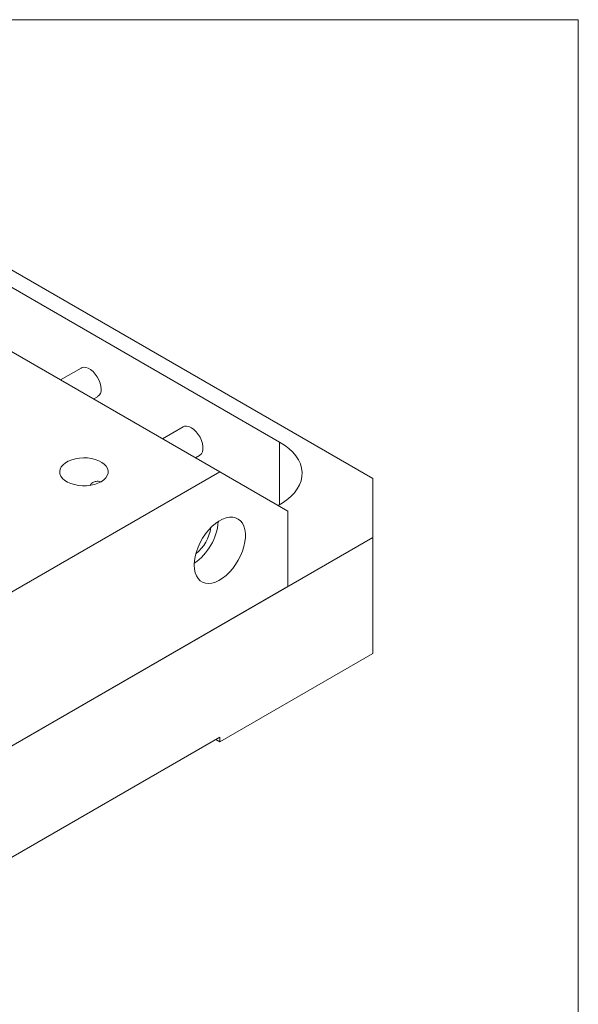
# Model space of a CAD drawing. Header units: inches. Extents: x 0.1 to 14.6, y 0 to 11.3.
# Tile 16 of 16: x 13.1 to 14.6, y 8.7 to 11.3. Entities that reach past the tile are written whole.
import ezdxf

# ---------------------------------------------------------------- set-up
doc = ezdxf.new("R2010")
doc.units = ezdxf.units.IN
doc.header["$LTSCALE"] = 1.333333
doc.header["$MEASUREMENT"] = 0

msp = doc.modelspace()

# ---------------------------------------------------------------- linework, layer by layer
at = {"color": 7, "linetype": 'Continuous', "lineweight": 18}
for p, q in [((0.0829, 11.2675), (14.5926, 11.2675)), ((14.5926, 0.0474), (14.5926, 11.2675)), ((12.2457, 10.908), (13.6599, 10.0916)), ((14.0576, 10.0742), (12.9086, 10.7375)), ((13.8155, 10.1691), (13.073, 10.5977)), ((13.299, 10.3615), (13.2457, 10.3307)), ((13.3317, 10.2811), (13.342, 10.287)), ((13.5641, 10.2084), (13.5108, 10.1777)), ((13.8155, 10.0058), (13.8155, 10.1691)), ((13.5968, 10.128), (13.6071, 10.134)), ((13.6599, 10.0916), (12.9528, 9.6834)), ((13.8367, 9.9895), (13.6599, 10.0916)), ((14.0576, 9.9211), (14.0576, 10.0742)), ((13.8367, 9.7936), (13.8367, 9.9895)), ((12.555, 9.0537), (14.0576, 9.9211)), ((14.0576, 9.619), (14.0576, 9.9211)), ((12.776, 9.1813), (13.8367, 9.7936)), ((13.6599, 9.3894), (14.0576, 9.619)), ((12.9528, 8.9934), (13.6599, 9.4016)), ((13.6599, 9.4016), (13.6599, 9.3894)), ((13.6599, 9.3894), (13.6493, 9.3955))]:
    msp.add_line(p, q, dxfattribs=at)
at = {"color": 7, "linetype": 'Continuous', "lineweight": 18, "flags": 128}
for points in [[(13.3509, 10.3067), (13.3502, 10.3144), (13.3483, 10.3225), (13.3451, 10.3307), (13.3408, 10.3386), (13.3357, 10.3459), (13.3299, 10.3523), (13.3237, 10.3574), (13.3173, 10.361), (13.3111, 10.3631), (13.3053, 10.3635), (13.3001, 10.3621), (13.299, 10.3615)], [(13.6071, 10.134), (13.6081, 10.1345), (13.6118, 10.1383), (13.6145, 10.1434), (13.6159, 10.1498), (13.6159, 10.1571), (13.6146, 10.165), (13.6121, 10.1732), (13.6084, 10.1813), (13.6037, 10.189), (13.5982, 10.1959), (13.5922, 10.2017), (13.5859, 10.2062), (13.5796, 10.2091), (13.5735, 10.2104), (13.568, 10.21), (13.5641, 10.2084)], [(13.8119, 10.0038), (13.822, 10.0098), (13.8341, 10.0183), (13.8448, 10.0274), (13.8539, 10.037), (13.8614, 10.0471), (13.8672, 10.0576), (13.8713, 10.0683), (13.8735, 10.0792), (13.874, 10.0902), (13.8726, 10.1012), (13.8695, 10.112), (13.8645, 10.1226), (13.8579, 10.1329), (13.8496, 10.1428), (13.8397, 10.1522), (13.8283, 10.161), (13.8155, 10.1691)], [(13.3509, 10.0659), (13.3578, 10.0706), (13.3632, 10.0759), (13.367, 10.0817), (13.369, 10.0878), (13.3692, 10.0939), (13.3676, 10.1), (13.3643, 10.1059), (13.3593, 10.1113), (13.3527, 10.1162), (13.3449, 10.1204), (13.3359, 10.1237), (13.3261, 10.1262), (13.3157, 10.1276), (13.305, 10.128), (13.2944, 10.1273), (13.2841, 10.1256), (13.2744, 10.123), (13.2657, 10.1194), (13.2582, 10.1151), (13.252, 10.11), (13.2474, 10.1045), (13.2445, 10.0985), (13.2433, 10.0924), (13.244, 10.0862), (13.2465, 10.0802), (13.2507, 10.0746), (13.2565, 10.0694), (13.2637, 10.0648), (13.2722, 10.0611), (13.2816, 10.0582), (13.2918, 10.0562), (13.3023, 10.0553), (13.313, 10.0555), (13.3235, 10.0566), (13.3335, 10.0588), (13.3427, 10.0619), (13.3509, 10.0659)], [(13.5931, 9.8489), (13.5937, 9.8385), (13.5957, 9.8291), (13.5988, 9.8209), (13.6032, 9.8139), (13.6087, 9.8083), (13.6152, 9.8043), (13.6225, 9.8019), (13.6306, 9.8012), (13.6392, 9.8022), (13.6483, 9.8048), (13.6576, 9.809), (13.6669, 9.8148), (13.6761, 9.8219), (13.6849, 9.8304), (13.6933, 9.8399), (13.701, 9.8504), (13.708, 9.8616), (13.7139, 9.8733), (13.7189, 9.8853), (13.7227, 9.8973), (13.7252, 9.9092), (13.7265, 9.9206), (13.7265, 9.9313), (13.7252, 9.9413), (13.7227, 9.9501), (13.7189, 9.9578), (13.7139, 9.964), (13.708, 9.9688), (13.701, 9.972), (13.6933, 9.9736), (13.6849, 9.9735), (13.6761, 9.9717), (13.6669, 9.9683), (13.6576, 9.9633), (13.6483, 9.9568), (13.6392, 9.9489), (13.6306, 9.9399), (13.6225, 9.9299), (13.6152, 9.919), (13.6087, 9.9075), (13.6032, 9.8957), (13.5988, 9.8836), (13.5957, 9.8717), (13.5937, 9.86), (13.5931, 9.8489)]]:
    msp.add_lwpolyline(points, dxfattribs=at)
at = {"color": 7, "linetype": 'Continuous', "lineweight": 18}
for centre, radius, start, end in [((13.3296, 10.3045), 0.0214, 305.3259, 5.9863), ((13.5093, 9.9744), 0.1471, 304.7699, 355.2355), ((13.5287, 9.9632), 0.1092, 308.8958, 351.1096)]:
    msp.add_arc(centre, radius, start, end, dxfattribs=at)
msp.add_open_spline([(13.3223, 10.0564), (13.3233, 10.058), (13.326, 10.0621), (13.332, 10.0654), (13.3382, 10.067), (13.3431, 10.067), (13.3468, 10.0663), (13.3486, 10.0653), (13.3491, 10.065)], degree=3, knots=[0, 0, 0, 0, 0.174259, 0.475167, 0.636593, 0.803548, 0.951062, 1, 1, 1, 1], dxfattribs=at)

doc.saveas('drawing.dxf')
